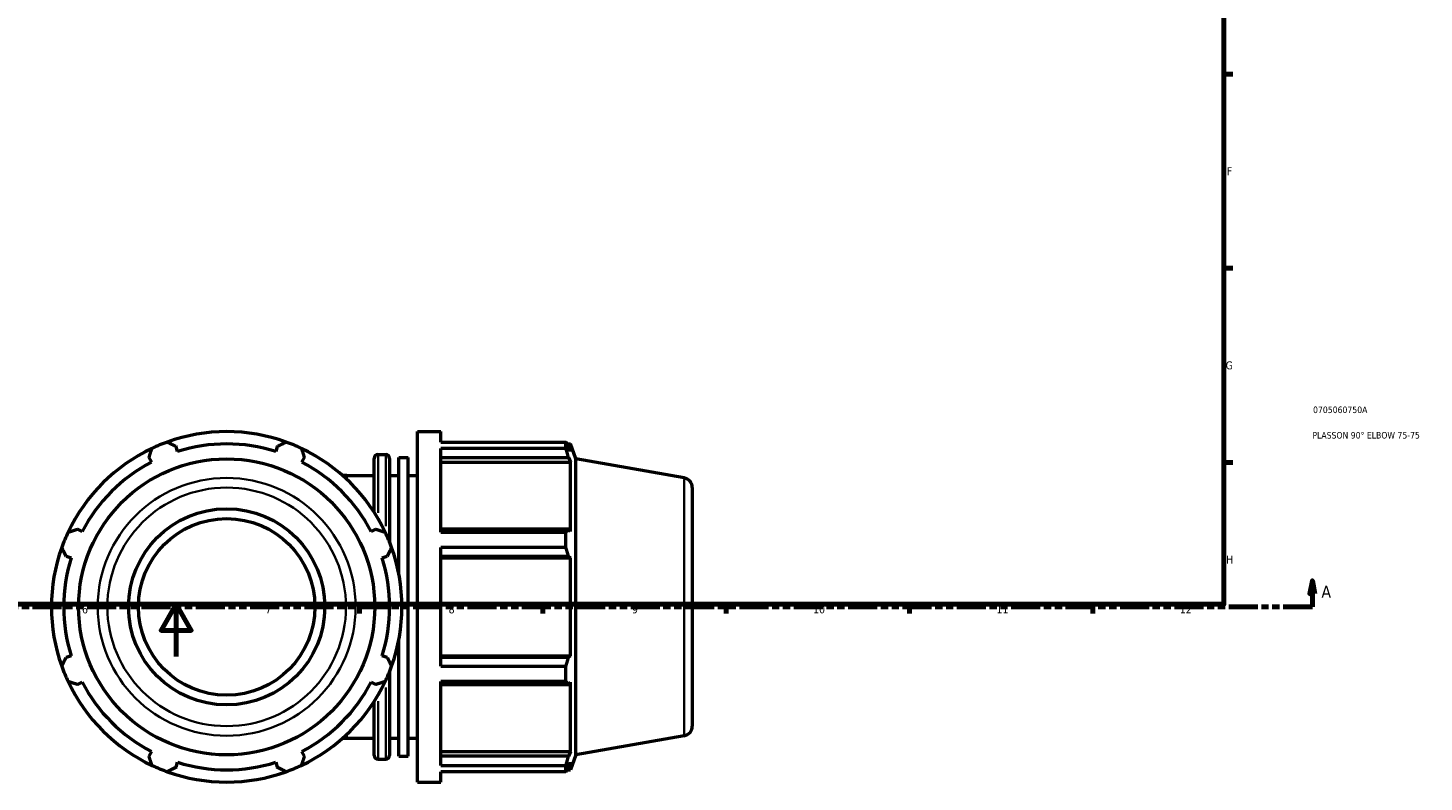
# Model space of a CAD drawing. Header units: millimetres. Extents: x 0 to 1131, y -545 to 1026.
# Tile 3 of 7: x 364 to 898, y -48 to 240. Entities that reach past the tile are written whole.
import ezdxf

# ---------------------------------------------------------------- set-up
doc = ezdxf.new("R2010")
doc.units = ezdxf.units.MM
doc.linetypes.add('DOUBLE_DASH_CHAIN', pattern=[1.2403, 0.6614, -0.0827, 0.1654, -0.0827, 0.1654, -0.0827])
for name, color, linetype, lineweight in [('Border (ANSI)', 7, 'Continuous', 70), ('Section Line (ANSI)', 7, 'DOUBLE_DASH_CHAIN', 70), ('Title (ISO)', 7, 'Continuous', 50), ('Visible (ANSI)', 7, 'Continuous', 50), ('Visible Narrow (ANSI)', 7, 'Continuous', 35)]:
    doc.layers.add(name, color=color, linetype=linetype, lineweight=lineweight)
doc.styles.add('Label Text (ANSI)', font='tahoma.ttf')
doc.styles.add('Note Text (ANSI)', font='tahoma.ttf')
doc.styles.add('Note Text (ISO)', font='tahoma.ttf')

# ---------------------------------------------------------------- blocks, each defined once
blk = doc.blocks.new('Borders Default Border')
at = {"layer": 'Border (ANSI)'}
for p, q in [((821, 222.75), (824.45, 222.75)), ((821, 148.5), (824.45, 148.5)), ((821, 74.25), (824.45, 74.25)), ((490.58, 20), (490.58, 16.55)), ((560.67, 20), (560.67, 16.55)), ((630.75, 20), (630.75, 16.55)), ((700.83, 20), (700.83, 16.55)), ((770.92, 20), (770.92, 16.55))]:
    blk.add_line(p, q, dxfattribs=at)
at = {"layer": 'Border (ANSI)', "flags": 128}
for points in [[(20, 20), (20, 574), (821, 574), (821, 20), (20, 20)], [(420.5, 0), (420.5, 20), (414.73, 10), (426.27, 10), (420.5, 20)]]:
    blk.add_lwpolyline(points, dxfattribs=at)
at = {"layer": 'Border (ANSI)', "attachment_point": 7, "style": 'Note Text (ANSI)'}
for s, insert, char_height in [('F', (822.14, 184.1), 3.05), ('G', (821.66, 109.79), 3.05), ('H', (821.81, 35.6), 3.05), ('6', (384.49, 16.49), 3.05), ('7', (454.6, 16.55), 3.05), ('8', (524.63, 16.48), 3.05), ('9', (594.7, 16.49), 3.05), ('10', (663.96, 16.49), 3.048), ('11', (734.04, 16.55), 3.048), ('12', (804.13, 16.55), 3.048)]:
    blk.add_mtext(s, dxfattribs=dict(at, insert=insert, char_height=char_height))
blk = doc.blocks.new('Title Blocks ISO')
at = {"layer": 'Title (ISO)', "color": 232, "true_color": 0xca0064, "style": 'Note Text (ISO)'}
for tag, p in [('PART_NUMBER_001', (34.08, 73.14)), ('DESCRIPTION_001', (33.84, 63.4))]:
    blk.add_attdef(tag, p, '', height=2.5, dxfattribs=at)
blk = doc.blocks.new('2dTransSection0')
at = {"layer": 'Section Line (ANSI)', "linetype": 'Continuous'}
for p, q in [((854.82, 29.03), (853.82, 24.03)), ((854.82, 24.03), (854.82, 29.03)), ((855.82, 24.03), (854.82, 29.03)), ((853.82, 24.03), (855.82, 24.03)), ((854.82, 19.03), (854.82, 24.03)), ((843.64, 19.03), (854.82, 19.03))]:
    blk.add_line(p, q, dxfattribs=at)
at = {"layer": 'Section Line (ANSI)', "linetype": 'DOUBLE_DASH_CHAIN', "ltscale": 16.757139}
blk.add_line((240.91, 19.03), (854.82, 19.03), dxfattribs=at)
at = {"layer": 'Section Line (ANSI)', "linetype": 'Continuous', "flags": 128}
blk.add_lwpolyline([(855.82, 24.03), (854.82, 29.03), (853.82, 24.03), (855.82, 24.03)], dxfattribs=at)
at = {"layer": 'Section Line (ANSI)'}
blk.add_solid([(855.82, 24.03), (854.82, 29.03), (853.82, 24.03), (855.82, 24.03)], dxfattribs=at)
at = {"layer": 'Section Line (ANSI)', "insert": (858.29, 22.53), "char_height": 4.57, "attachment_point": 7, "style": 'Label Text (ANSI)'}
blk.add_mtext('A', dxfattribs=at)

msp = doc.modelspace()

# ---------------------------------------------------------------- linework, layer by layer
at = {"layer": 'Visible (ANSI)'}
for p, q in [((512.7612, -47.9712), (512.7612, 86.0288)), ((512.7612, 86.0288), (521.6946, 86.0288)), ((521.6946, 82.071), (521.6946, 86.0288)), ((421.0442, 78.4549), (420.4398, 80.3719)), ((459.1226, 80.3719), (458.5182, 78.4549)), ((521.6946, 82.071), (569.4947, 82.071)), ((569.4947, 79.6482), (569.4947, 82.071)), ((569.9197, 81.3388), (571.2017, 81.3388)), ((571.2017, 78.4549), (570.4701, 80.3719)), ((573.2812, 75.6253), (571.2017, 81.3388)), ((571.2017, 78.4549), (571.2017, 81.3388)), ((410.0815, 76.0813), (411.0097, 74.2984)), ((468.5528, 74.2984), (469.4809, 76.0813)), ((496.1479, 55.2476), (496.1479, 75.8188)), ((497.6479, 77.3188), (500.5812, 77.3188)), ((502.0812, 75.8188), (502.0812, 43.6806)), ((505.6412, 31.3357), (505.6412, 76.153)), ((505.6412, 76.153), (509.2012, 76.153)), ((509.2012, -38.0954), (509.2012, 76.153)), ((521.6946, 47.5645), (521.6946, 79.6482)), ((569.4947, 79.6482), (521.6946, 79.6482)), ((521.6946, 76.0813), (570.4701, 76.0813)), ((570.4701, 76.0813), (571.2017, 74.2984)), ((573.2812, -37.5678), (573.2812, 75.6253)), ((614.6824, 68.3252), (573.2812, 75.6253)), ((521.6946, 74.2984), (571.2017, 74.2984)), ((571.2017, 47.8003), (571.2017, 74.2984)), ((485.7812, 69.2788), (484.0976, 69.2788)), ((485.7812, 69.2788), (496.1479, 69.2788)), ((502.0812, 69.2788), (505.6412, 69.2788)), ((509.2012, 69.2788), (512.7612, 69.2788)), ((617.7812, 64.6322), (617.7812, -26.5746)), ((384.5116, 47.8003), (382.7287, 48.7285)), ((496.8338, 48.7285), (495.0509, 47.8003)), ((570.4701, 48.7285), (521.6946, 48.7285)), ((571.2017, 47.8003), (570.4701, 48.7285)), ((521.6946, 47.5645), (569.4947, 47.5645)), ((569.4947, 41.7154), (569.4947, 47.5645)), ((378.4381, 38.3702), (380.3551, 37.7658)), ((499.2073, 37.7658), (501.1243, 38.3702)), ((521.6946, -3.6578), (521.6946, 41.7154)), ((569.4947, 41.7154), (521.6946, 41.7154)), ((521.6946, 38.3702), (570.4701, 38.3702)), ((521.6946, 37.7658), (571.2017, 37.7658)), ((570.4701, 38.3702), (571.2017, 37.7658)), ((571.2017, 0.2918), (571.2017, 37.7658)), ((505.6412, -38.0954), (505.6412, 6.7219)), ((380.3551, 0.2918), (378.4381, -0.3126)), ((501.1243, -0.3126), (499.2073, 0.2918)), ((521.6946, 0.2918), (571.2017, 0.2918)), ((571.2017, 0.2918), (570.4701, -0.3126)), ((570.4701, -0.3126), (521.6946, -0.3126)), ((521.6946, -3.6578), (569.4947, -3.6578)), ((569.4947, -9.5069), (569.4947, -3.6578)), ((382.7287, -10.6709), (384.5116, -9.7428)), ((495.0509, -9.7428), (496.8338, -10.6709)), ((502.0812, -5.623), (502.0812, -37.7612)), ((521.6946, -41.5906), (521.6946, -9.5069)), ((569.4947, -9.5069), (521.6946, -9.5069)), ((521.6946, -10.6709), (570.4701, -10.6709)), ((570.4701, -10.6709), (571.2017, -9.7428)), ((571.2017, -36.2409), (571.2017, -9.7428)), ((496.1479, -37.7612), (496.1479, -17.19)), ((484.0976, -31.2212), (485.7812, -31.2212)), ((485.7812, -31.2212), (496.1479, -31.2212)), ((502.0812, -31.2212), (505.6412, -31.2212)), ((509.2012, -31.2212), (512.7612, -31.2212)), ((614.6824, -30.2676), (573.2812, -37.5678)), ((411.0097, -36.2409), (410.0815, -38.0237)), ((469.4809, -38.0237), (468.5528, -36.2409)), ((521.6946, -36.2409), (571.2017, -36.2409)), ((571.2017, -36.2409), (570.4701, -38.0237)), ((420.4398, -42.3143), (421.0442, -40.3973)), ((458.5182, -40.3973), (459.1226, -42.3143)), ((497.6479, -39.2612), (500.5812, -39.2612)), ((505.6412, -38.0954), (509.2012, -38.0954)), ((570.4701, -38.0237), (521.6946, -38.0237)), ((521.6946, -41.5906), (569.4947, -41.5906)), ((569.4947, -44.0134), (569.4947, -41.5906)), ((570.4701, -42.3143), (571.2017, -40.3973)), ((573.2812, -37.5678), (571.2017, -43.2812)), ((571.2017, -43.2812), (571.2017, -40.3973)), ((512.7612, -47.9712), (521.6946, -47.9712)), ((521.6946, -47.9712), (521.6946, -44.0134)), ((569.4947, -44.0134), (521.6946, -44.0134)), ((569.9197, -43.2812), (571.2017, -43.2812))]:
    msp.add_line(p, q, dxfattribs=at)
for radius in [56.5966, 37.5, 33.75]:
    msp.add_circle((439.7812, 19.0288), radius, dxfattribs=at)
for centre, radius, start, end in [((439.7812, 19.0288), 67, 70.208016, 109.791984), ((439.7812, 19.0288), 67, 109.791984, 115.208016), ((439.7812, 19.0288), 62.31, 72.5, 107.5), ((439.7812, 19.0288), 67, 64.791984, 70.208016), ((439.7812, 19.0288), 67, 115.208016, 154.791984), ((439.7812, 19.0288), 67, 25.208016, 64.791984), ((497.6479, 75.8188), 1.5, 90, 180), ((500.5812, 75.8188), 1.5, 0, 90), ((439.7812, 19.0288), 62.31, 117.5, 152.5), ((439.7812, 19.0288), 62.31, 27.5, 62.5), ((614.0312, 64.6322), 3.75, 0, 80), ((439.7812, 19.0288), 67, 154.791984, 160.208016), ((439.7812, 19.0288), 67, 19.791984, 25.208016), ((439.7812, 19.0288), 67, 160.208016, 199.791984), ((439.7812, 19.0288), 62.31, 162.5, 197.5), ((439.7812, 19.0288), 62.31, 342.5, 17.5), ((439.7812, 19.0288), 67, 340.208016, 19.791984), ((439.7812, 19.0288), 67, 199.791984, 205.208016), ((439.7812, 19.0288), 67, 334.791984, 340.208016), ((439.7812, 19.0288), 67, 205.208016, 244.791984), ((439.7812, 19.0288), 62.31, 207.5, 242.5), ((439.7812, 19.0288), 67, 295.208016, 334.791984), ((439.7812, 19.0288), 62.31, 297.5, 332.5), ((614.0312, -26.5746), 3.75, 280, 0), ((439.7812, 19.0288), 67, 244.791984, 250.208016), ((439.7812, 19.0288), 62.31, 252.5, 287.5), ((439.7812, 19.0288), 67, 289.791984, 295.208016), ((497.6479, -37.7612), 1.5, 180, 270), ((500.5812, -37.7612), 1.5, 270, 0), ((439.7812, 19.0288), 67, 250.208016, 289.791984)]:
    msp.add_arc(centre, radius, start, end, dxfattribs=at)
for points, weights in [([(417.0946, 82.071), (418.8013, 81.2041), (420.4398, 80.3719)], [1, 1.00182670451, 1.00283743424]), ([(459.1226, 80.3719), (460.7611, 81.2041), (462.4678, 82.071)], [1.00283743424, 1.00182670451, 1]), ([(569.4947, 82.071), (570.0019, 81.2041), (570.4701, 80.3719)], [1, 1.00182670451, 1.00283743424]), ([(410.0815, 76.0813), (410.6517, 77.8284), (411.2455, 79.6482)], [1.00283743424, 1.00182670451, 1]), ([(468.3169, 79.6482), (468.9108, 77.8284), (469.4809, 76.0813)], [1, 1.00182670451, 1.00283743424]), ([(570.4701, 76.0813), (570.0019, 77.8284), (569.4947, 79.6482)], [1.00283743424, 1.00182670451, 1]), ([(379.1618, 47.5645), (380.9816, 48.1583), (382.7287, 48.7285)], [1, 1.00182670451, 1.00283743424]), ([(496.8338, 48.7285), (498.5808, 48.1583), (500.4006, 47.5645)], [1.00283743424, 1.00182670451, 1]), ([(569.4947, 47.5645), (570.0019, 48.1583), (570.4701, 48.7285)], [1, 1.00182670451, 1.00283743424]), ([(378.4381, 38.3702), (377.6059, 40.0087), (376.739, 41.7154)], [1.00283743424, 1.00182670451, 1]), ([(502.8234, 41.7154), (501.9565, 40.0087), (501.1243, 38.3702)], [1, 1.00182670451, 1.00283743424]), ([(570.4701, 38.3702), (570.0019, 40.0087), (569.4947, 41.7154)], [1.00283743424, 1.00182670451, 1]), ([(376.739, -3.6578), (377.6059, -1.9511), (378.4381, -0.3126)], [1, 1.00182670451, 1.00283743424]), ([(501.1243, -0.3126), (501.9565, -1.9511), (502.8234, -3.6578)], [1.00283743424, 1.00182670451, 1]), ([(569.4947, -3.6578), (570.0019, -1.9511), (570.4701, -0.3126)], [1, 1.00182670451, 1.00283743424]), ([(382.7287, -10.6709), (380.9816, -10.1008), (379.1618, -9.5069)], [1.00283743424, 1.00182670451, 1]), ([(500.4006, -9.5069), (498.5808, -10.1008), (496.8338, -10.6709)], [1, 1.00182670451, 1.00283743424]), ([(570.4701, -10.6709), (570.0019, -10.1008), (569.4947, -9.5069)], [1.00283743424, 1.00182670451, 1]), ([(411.2455, -41.5906), (410.6517, -39.7708), (410.0815, -38.0237)], [1, 1.00182670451, 1.00283743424]), ([(420.4398, -42.3143), (418.8013, -43.1465), (417.0946, -44.0134)], [1.00283743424, 1.00182670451, 1]), ([(462.4678, -44.0134), (460.7611, -43.1465), (459.1226, -42.3143)], [1, 1.00182670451, 1.00283743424]), ([(469.4809, -38.0237), (468.9108, -39.7708), (468.3169, -41.5906)], [1.00283743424, 1.00182670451, 1]), ([(569.4947, -41.5906), (570.0019, -39.7708), (570.4701, -38.0237)], [1, 1.00182670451, 1.00283743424]), ([(570.4701, -42.3143), (570.0019, -43.1465), (569.4947, -44.0134)], [1.00283743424, 1.00182670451, 1])]:
    msp.add_rational_spline(points, weights, degree=2, dxfattribs=at)
at = {"layer": 'Visible Narrow (ANSI)'}
for p, q in [((497.6479, 77.2526), (497.6479, 55.0237)), ((500.5812, 49.859), (500.5812, 77.2359)), ((485.7812, 67.8914), (485.7812, 69.2749)), ((614.6824, -29.6607), (614.6824, 67.7183)), ((500.5812, -39.1783), (500.5812, -11.8014)), ((497.6479, -16.9661), (497.6479, -39.1951)), ((485.7812, -31.2174), (485.7812, -29.8338))]:
    msp.add_line(p, q, dxfattribs=at)
for radius in [49.2964, 45.6034]:
    msp.add_circle((439.7812, 19.0288), radius, dxfattribs=at)

# ---------------------------------------------------------------- block references
msp.add_blockref('Borders Default Border', (0, 0))
msp.add_blockref('Title Blocks ISO', (821, 20)).add_auto_attribs({'PART_NUMBER_001': '0705060750A', 'DESCRIPTION_001': 'PLASSON 90° ELBOW 75-75'})
at = {"layer": 'Section Line (ANSI)'}
msp.add_blockref('2dTransSection0', (0, 0), dxfattribs=at)

doc.saveas('drawing.dxf')
